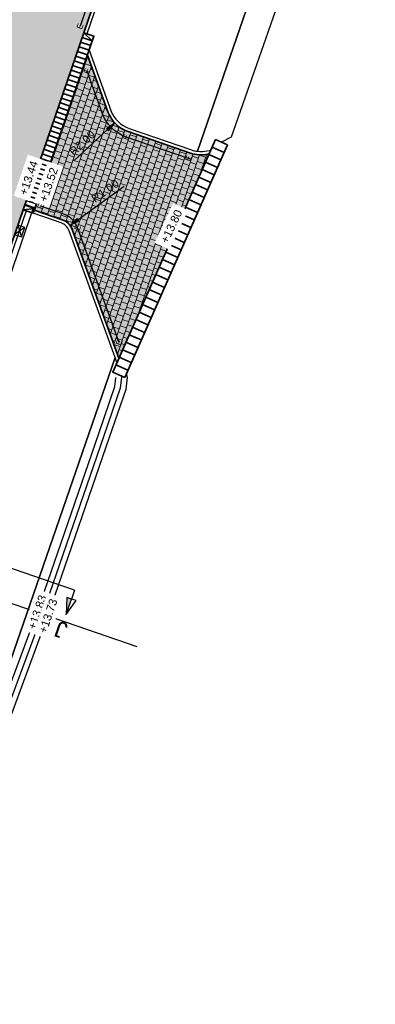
# Model space of a CAD drawing. Header units: metres. Extents: x 131295 to 132236, y 397710 to 398702.
# Tile 95 of 127: x 131641 to 131663, y 398319 to 398379. Entities that reach past the tile are written whole.
import ezdxf
from ezdxf.enums import TextEntityAlignment as Align

# ---------------------------------------------------------------- set-up
doc = ezdxf.new("R2010")
doc.units = ezdxf.units.M
doc.linetypes.add('AL-MATERIAALS', pattern=[2, 1, -1])
doc.layers.get('Defpoints').update_dxf_attribs({"color": 128})
for name, color, linetype, lineweight in [('N-D-dwarsprofiel situatie @ 0.2', 7, 'Continuous', 25), ('N-KO-inritband 650x300x200 mm', 110, 'Continuous', 35), ('N-KO-inritband 800x500x180 mm', 110, 'Continuous', 35), ('N-KO-tekst banden', 1, 'Continuous', 18), ('N-KO-trottoirband 180-200x250mm', 3, 'Continuous', 35), ('N-KO-trottoirband achterkant', 8, 'Continuous', 5), ('N-RI-trottoirkolk', 7, 'Continuous', 25), ("N-VH-arcering 'MAT' grijs 254", 254, 'Continuous', 18), ('N-VH-arcering betontegels halfsteensverband', 8, 'Continuous', 5), ('X-AL-maatvoering', 1, 'Continuous', 18), ('X-AL-materiaalscheiding', 1, 'AL-MATERIAALS', 18), ('X-AL-planhoogte', 190, 'Continuous', 25)]:
    doc.layers.add(name, color=color, linetype=linetype, lineweight=lineweight)
doc.layers.add("N-VH-arcering 'MAT' kleur 1 (heiderood)", color=7, linetype='Continuous', lineweight=18, true_color=0xd98c8c)
for name, color, linetype, plot in [('X-AL-contourlijnen', 30, 'Continuous', False), ('X-AL-hulplijn bandenlijnnummers', 30, 'Continuous', False), ('X-AL-hulplijn hoogtetekst', 190, 'Continuous', False)]:
    doc.layers.add(name, color=color, linetype=linetype, plot=plot)
doc.styles.add('CS Annotative', font='arial.ttf')
doc.dimstyles.new('CS Annotative', dxfattribs={"dimtxt": 2.5, "dimasz": 3, "dimexe": 0.18, "dimexo": 0.0625, "dimgap": 1, "dimtad": 1, "dimzin": 0, "dimdsep": 46, "dimtxsty": 'CS Annotative', "dimblk": 'CS Dimensionpijl', "dimcen": 0, "dimse1": 1, "dimse2": 1, "dimclrd": 256, "dimclre": 256, "dimclrt": 2, "dimadec": 0, "dimazin": 0, "dimtm": 1e-09, "dimtfac": 1, "dimtofl": 0, "dimtmove": 1, "dimatfit": 3, "dimfxl": 1, "dimtfillclr": 256, "dimtolj": 1, "dimtzin": 0, "dimarcsym": 0})

# ---------------------------------------------------------------- blocks, each defined once
blk = doc.blocks.new('*U68')
for p, q in [((2.626980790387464, 0.6414607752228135), (-0.5122429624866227, -1.409825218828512)), ((0.5122429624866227, 1.409825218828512), (1.602494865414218, -2.178189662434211))]:
    blk.add_line(p, q)
blk.add_lwpolyline([(0.5122429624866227, 1.409825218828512), (-0.5122429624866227, -1.409825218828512), (1.602494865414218, -2.178189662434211), (2.626980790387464, 0.6414607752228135)], close=True)
blk = doc.blocks.new('CS Dimensionpijl')
h = blk.add_hatch(color=256)
h.dxf.hatch_style = 1
h.paths.add_polyline_path([(-1, -0.1666666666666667), (0, 0), (-1, 0.1666666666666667)])
at = {"flags": 128}
blk.add_lwpolyline([(0, 0.5), (0, -0.5)], dxfattribs=at)
blk.add_lwpolyline([(-1, -0.1666666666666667), (0, 0), (-1, 0.1666666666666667)], close=True, dxfattribs=at)
blk = doc.blocks.new('*D189')
at = {"layer": 'Defpoints', "color": 0, "transparency": 16777216}
for p in [(131648.069119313, 398374.227950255), (131646.6036416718, 398372.8669303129)]:
    blk.add_point(p, dxfattribs=at)
at = {"layer": 'X-AL-maatvoering', "lineweight": -2, "transparency": 16777216}
blk.add_line((131644.1302233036, 398370.5698145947), (131646.1639983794, 398372.4586243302), dxfattribs=at)
at = {"layer": 'X-AL-maatvoering', "lineweight": -2, "transparency": 16777216, "xscale": 0.6000000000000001, "yscale": 0.6000000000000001, "zscale": 0.6000000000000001, "rotation": 42.88350684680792}
blk.add_blockref('CS Dimensionpijl', (131646.6036416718, 398372.8669303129), dxfattribs=at)
at = {"layer": 'X-AL-maatvoering', "color": 2, "transparency": 16777216, "insert": (131644.6174621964, 398371.6436725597), "char_height": 0.5, "attachment_point": 5, "rotation": 42.883506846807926, "style": 'CS Annotative'}
blk.add_mtext('\\A1;R2.00', dxfattribs=at)
blk = doc.blocks.new('*D190')
at = {"layer": 'Defpoints', "color": 0, "transparency": 16777216}
for p in [(131643.8788745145, 398366.6070910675), (131643.0685787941, 398366.0210698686)]:
    blk.add_point(p, dxfattribs=at)
at = {"layer": 'X-AL-maatvoering', "lineweight": -2, "transparency": 16777216}
blk.add_line((131647.171486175, 398368.9883701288), (131644.3650519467, 398366.9587037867), dxfattribs=at)
at = {"layer": 'X-AL-maatvoering', "lineweight": -2, "transparency": 16777216, "xscale": 0.6000000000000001, "yscale": 0.6000000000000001, "zscale": 0.6000000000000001, "rotation": 215.8751658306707}
blk.add_blockref('CS Dimensionpijl', (131643.8788745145, 398366.6070910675), dxfattribs=at)
at = {"layer": 'X-AL-maatvoering', "color": 2, "transparency": 16777216, "insert": (131646.0232471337, 398368.7198188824), "char_height": 0.5, "attachment_point": 5, "rotation": 35.87516583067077, "style": 'CS Annotative'}
blk.add_mtext('\\A1;R1.00', dxfattribs=at)
blk = doc.blocks.new('*U512')
for points in [[(-86.02322576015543, 26.60567975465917), (-84.62336512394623, 26.12508476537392), (-87.62933652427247, 21.93324935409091)], [(60.55855576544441, -23.78064105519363), (59.15906154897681, -23.29898009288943), (58.95244500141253, -28.45307145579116)]]:
    blk.add_hatch(color=256).paths.add_polyline_path(points)
for p, q in [((-87.62933652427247, 21.93324935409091), (-87.42435717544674, 27.08671102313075)), ((-87.42435717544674, 27.08671102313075), (-86.0238611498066, 26.60589789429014)), ((-87.62933652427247, 21.93324935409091), (-86.02322576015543, 26.60567975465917)), ((-84.62336512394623, 26.12508476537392), (-87.62933652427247, 21.93324935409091)), ((-86.02322576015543, 26.60567975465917), (-84.62336512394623, 26.12508476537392)), ((59.15906154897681, -23.29898009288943), (58.95244500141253, -28.45307145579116)), ((58.95244500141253, -28.45307145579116), (60.55855576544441, -23.78064105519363)), ((60.55855576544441, -23.78064105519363), (59.15906154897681, -23.29898009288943)), ((61.95932042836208, -24.26273926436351), (60.55919098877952, -23.78085967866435)), ((58.95244500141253, -28.45307145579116), (61.95932042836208, -24.26273926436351))]:
    blk.add_line(p, q)
at = {"ltscale": 10, "flags": 128}
for points in [[(-85.11200217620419, 29.25657337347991), (-86.02322576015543, 26.60567975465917)], [(61.4697793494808, -21.12974743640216), (60.55855576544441, -23.78064105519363)]]:
    blk.add_lwpolyline(points, dxfattribs=at)
blk.add_lwpolyline([(61.4697793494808, -21.12974743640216), (-85.11200217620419, 29.25657337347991)])
at = {"lineweight": 50, "style": 'CS Annotative'}
for tag, p in [('Dwp2:', (-89.25390332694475, 17.21618575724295)), ('Dwp1:', (57.32986866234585, -33.18247407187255))]:
    blk.add_attdef(tag, text='', height=4.999999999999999, rotation=161.03, dxfattribs=at).set_placement(p, align=Align.MIDDLE_CENTER)

msp = doc.modelspace()

# ---------------------------------------------------------------- hatches: boundary and pattern name
at = {"layer": "N-VH-arcering 'MAT' grijs 254"}
h = msp.add_hatch(color=256, dxfattribs=at)
h.dxf.hatch_style = 1
edge = h.paths.add_edge_path()
edge.add_line((131652.3670286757, 398370.9829602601), (131652.2994612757, 398370.968112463))
edge.add_arc((131651.87020736, 398372.9215046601), 1.999999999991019, 251.0319974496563, 282.3936426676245, ccw=False)
edge.add_line((131651.2201272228, 398371.0301041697), (131647.4190391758, 398372.3365497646))
edge.add_arc((131648.069119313, 398374.227950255), 1.999999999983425, 199.943810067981, 251.0319974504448, ccw=False)
edge.add_line((131646.1890641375, 398373.5457534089), (131644.9387452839, 398376.99148677))
edge.add_line((131644.9387452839, 398376.99148677), (131641.6939986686, 398367.5509347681))
edge.add_line((131641.6939986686, 398367.5509347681), (131643.3936188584, 398366.9667701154))
edge.add_arc((131643.068578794, 398366.0210698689), 0.9999999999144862, 19.943810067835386, 71.03199769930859, ccw=False)
edge.add_line((131644.0086063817, 398366.3621682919), (131646.8542835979, 398358.5198128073))
edge.add_line((131646.8542835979, 398358.5198128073), (131652.3670286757, 398370.9829602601))
at = {"layer": "N-VH-arcering 'MAT' kleur 1 (heiderood)"}
h = msp.add_hatch(color=256, dxfattribs=at)
h.dxf.hatch_style = 1
edge = h.paths.add_edge_path()
edge.add_line((131644.7197422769, 398378.3540535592), (131650.347183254, 398394.7270267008))
edge.add_line((131650.347183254, 398394.7270267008), (131645.6186820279, 398396.3522270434))
edge.add_line((131645.6186820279, 398396.3522270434), (131644.9526251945, 398394.4143425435))
edge.add_line((131644.9526251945, 398394.4143425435), (131639.7519840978, 398379.2831386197))
edge.add_line((131639.7519840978, 398379.2831386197), (131639.5732120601, 398378.7630034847))
edge.add_line((131639.5732120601, 398378.7630034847), (131639.5082040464, 398378.5738634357))
edge.add_line((131639.5082040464, 398378.5738634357), (131639.0206439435, 398377.1553130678))
edge.add_line((131639.0206439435, 398377.1553130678), (131638.9556359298, 398376.9661730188))
edge.add_line((131638.9556359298, 398376.9661730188), (131638.7768638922, 398376.446037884))
edge.add_line((131638.7768638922, 398376.446037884), (131632.7636226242, 398358.9505833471))
edge.add_line((131632.7636226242, 398358.9505833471), (131632.5848505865, 398358.4304482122))
edge.add_line((131632.5848505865, 398358.4304482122), (131632.5198425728, 398358.2413081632))
edge.add_line((131632.5198425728, 398358.2413081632), (131632.03228247, 398356.8227577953))
edge.add_line((131632.03228247, 398356.8227577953), (131631.9672744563, 398356.6336177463))
edge.add_line((131631.9672744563, 398356.6336177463), (131631.7885024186, 398356.1134826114))
edge.add_line((131631.7885024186, 398356.1134826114), (131626.587861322, 398340.9822786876))
edge.add_line((131626.587861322, 398340.9822786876), (131626.4090892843, 398340.4621435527))
edge.add_line((131626.4090892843, 398340.4621435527), (131626.3440812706, 398340.2730035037))
edge.add_line((131626.3440812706, 398340.2730035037), (131625.8565211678, 398338.8544531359))
edge.add_line((131625.8565211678, 398338.8544531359), (131625.7915131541, 398338.6653130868))
edge.add_line((131625.7915131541, 398338.6653130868), (131625.6127411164, 398338.145177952))
edge.add_line((131625.6127411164, 398338.145177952), (131621.2247001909, 398325.3782246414))
edge.add_line((131621.2247001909, 398325.3782246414), (131621.0459279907, 398324.8580895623))
edge.add_line((131621.0459279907, 398324.8580895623), (131620.9809199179, 398324.6689495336))
edge.add_line((131620.9809199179, 398324.6689495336), (131620.4933600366, 398323.2503990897))
edge.add_line((131620.4933600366, 398323.2503990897), (131620.4283520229, 398323.0612590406))
edge.add_line((131620.4283520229, 398323.0612590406), (131619.6539016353, 398320.8080047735))
edge.add_arc((131600.7398967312, 398327.3088061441), 19.99999999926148, 337.67096400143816, 341.03199745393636, ccw=False)
edge.add_line((131619.2402427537, 398319.7103064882), (131617.9754396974, 398316.6308440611))
edge.add_line((131617.9754396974, 398316.6308440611), (131622.6005262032, 398314.7312191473))
edge.add_line((131622.6005262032, 398314.7312191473), (131623.9210622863, 398317.9463768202))
edge.add_arc((131605.4207162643, 398325.5448764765), 19.99999999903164, 337.670963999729, 338.7005252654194)
edge.add_line((131624.0546074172, 398318.2800226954), (131624.0700453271, 398318.2740038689))
edge.add_line((131624.0700453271, 398318.2740038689), (131628.0656127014, 398329.8990600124))
edge.add_line((131628.0656127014, 398329.8990600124), (131641.0142854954, 398367.5730707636))
edge.add_line((131641.0142854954, 398367.5730707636), (131644.7197422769, 398378.3540535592))
at = {"layer": 'N-VH-arcering betontegels halfsteensverband'}
h = msp.add_hatch(dxfattribs=at)
h.set_pattern_fill('CS-TEGEL HALFSTV', color=256, scale=6.67, angle=90.01322289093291)
h.set_pattern_definition([(161.0319974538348, (26375.62930064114, 79453.50666762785), (-0.4435097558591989, -0.05915358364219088), [0.4002, -0.4002]), (251.0319974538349, (26375.62930064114, 79453.50666762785), (0.3784692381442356, -0.1300810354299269), [])])
edge = h.paths.add_edge_path()
edge.add_line((131652.3670286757, 398370.9829602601), (131652.2994612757, 398370.968112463))
edge.add_arc((131651.87020736, 398372.9215046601), 1.999999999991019, 251.0319974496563, 282.3936426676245, ccw=False)
edge.add_line((131651.2201272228, 398371.0301041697), (131647.4190391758, 398372.3365497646))
edge.add_arc((131648.069119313, 398374.227950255), 1.999999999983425, 199.943810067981, 251.0319974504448, ccw=False)
edge.add_line((131646.1890641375, 398373.5457534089), (131644.9387452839, 398376.99148677))
edge.add_line((131644.9387452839, 398376.99148677), (131641.6939986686, 398367.5509347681))
edge.add_line((131641.6939986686, 398367.5509347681), (131643.3936188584, 398366.9667701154))
edge.add_arc((131643.068578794, 398366.0210698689), 0.9999999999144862, 19.943810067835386, 71.03199769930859, ccw=False)
edge.add_line((131644.0086063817, 398366.3621682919), (131646.8542835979, 398358.5198128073))
edge.add_line((131646.8542835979, 398358.5198128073), (131652.3670286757, 398370.9829602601))

# ---------------------------------------------------------------- linework, layer by layer
at = {"layer": 'N-KO-inritband 650x300x200 mm', "flags": 128}
for points in [[(131644.7197422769, 398378.3540535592), (131641.0142854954, 398367.5730707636)], [(131645.3344474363, 398378.1427775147), (131641.6289906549, 398367.361794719)], [(131644.7197422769, 398378.3540535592), (131645.3344474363, 398378.1427775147)], [(131644.7197422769, 398378.3540535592), (131645.2369354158, 398377.8590674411)], [(131644.4272062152, 398377.5029233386), (131645.0419113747, 398377.291647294)], [(131644.5247182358, 398377.7866334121), (131645.1394233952, 398377.5753573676)], [(131644.6222302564, 398378.0703434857), (131645.2369354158, 398377.8590674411)], [(131644.2321821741, 398376.9355031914), (131644.8468873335, 398376.7242271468)], [(131644.3296941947, 398377.2192132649), (131644.9443993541, 398377.0079372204)], [(131644.037158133, 398376.3680830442), (131644.6518632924, 398376.1568069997)], [(131644.1346701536, 398376.6517931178), (131644.749375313, 398376.4405170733)], [(131643.8421340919, 398375.8006628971), (131644.4568392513, 398375.5893868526)], [(131643.9396461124, 398376.0843729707), (131644.5543512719, 398375.8730969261)], [(131643.6471100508, 398375.2332427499), (131644.2618152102, 398375.0219667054)], [(131643.7446220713, 398375.5169528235), (131644.3593272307, 398375.305676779)], [(131643.4520860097, 398374.6658226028), (131644.0667911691, 398374.4545465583)], [(131643.5495980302, 398374.9495326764), (131644.1643031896, 398374.7382566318)], [(131643.2570619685, 398374.0984024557), (131643.8717671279, 398373.8871264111)], [(131643.3545739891, 398374.3821125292), (131643.9692791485, 398374.1708364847)], [(131643.0620379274, 398373.5309823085), (131643.6767430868, 398373.319706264)], [(131643.159549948, 398373.8146923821), (131643.7742551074, 398373.6034163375)], [(131642.8670138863, 398372.9635621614), (131643.4817190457, 398372.7522861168)], [(131642.9645259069, 398373.2472722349), (131643.5792310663, 398373.0359961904)], [(131642.5744778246, 398372.1124319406), (131643.1891829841, 398371.9011558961)], [(131642.6719898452, 398372.3961420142), (131643.2866950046, 398372.1848659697)], [(131642.7695018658, 398372.6798520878), (131643.3842070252, 398372.4685760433)], [(131642.3794537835, 398371.5450117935), (131642.9941589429, 398371.333735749)], [(131642.4769658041, 398371.8287218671), (131643.0916709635, 398371.6174458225)], [(131642.1844297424, 398370.9775916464), (131642.7991349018, 398370.7663156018)], [(131642.281941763, 398371.2613017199), (131642.8966469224, 398371.0500256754)], [(131641.9894057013, 398370.4101714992), (131642.6041108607, 398370.1988954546)], [(131642.0869177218, 398370.6938815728), (131642.7016228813, 398370.4826055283)], [(131641.7943816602, 398369.8427513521), (131642.4090868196, 398369.6314753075)], [(131641.8918936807, 398370.1264614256), (131642.5065988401, 398369.9151853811)], [(131641.5993576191, 398369.2753312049), (131642.2140627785, 398369.0640551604)], [(131641.6968696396, 398369.5590412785), (131642.311574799, 398369.3477652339)], [(131641.4043335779, 398368.7079110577), (131642.0190387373, 398368.4966350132)], [(131641.5018455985, 398368.9916211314), (131642.1165507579, 398368.7803450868)], [(131641.2093095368, 398368.1404909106), (131641.8240146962, 398367.9292148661)], [(131641.3068215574, 398368.4242009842), (131641.9215267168, 398368.2129249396)], [(131641.0142854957, 398367.5730707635), (131641.7265026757, 398367.6455047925)], [(131641.0142854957, 398367.5730707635), (131641.6289906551, 398367.3617947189)], [(131641.1117975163, 398367.8567808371), (131641.7265026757, 398367.6455047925)]]:
    msp.add_lwpolyline(points, dxfattribs=at)
at = {"layer": 'N-KO-inritband 800x500x180 mm', "flags": 128}
for points in [[(131646.4800968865, 398357.6738560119), (131652.750129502, 398371.8490699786)], [(131647.2117208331, 398357.3502414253), (131653.4817534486, 398371.525455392)], [(131652.750129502, 398371.8490699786), (131653.4817534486, 398371.525455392)], [(131652.3456112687, 398370.9345400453), (131653.0772352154, 398370.6109254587)], [(131652.5478703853, 398371.3918050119), (131653.279494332, 398371.0681904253)], [(131652.1433521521, 398370.4772750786), (131652.8749760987, 398370.153660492)], [(131651.9410930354, 398370.0200101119), (131652.6727169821, 398369.6963955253)], [(131651.5365748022, 398369.1054801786), (131652.2681987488, 398368.781865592)], [(131651.7388339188, 398369.5627451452), (131652.4704578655, 398369.2391305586)], [(131651.3343156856, 398368.6482152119), (131652.0659396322, 398368.3246006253)], [(131651.1320565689, 398368.1909502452), (131651.8636805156, 398367.8673356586)], [(131650.9297974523, 398367.7336852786), (131651.661421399, 398367.410070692)], [(131650.5252792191, 398366.8191553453), (131651.2569031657, 398366.4955407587)], [(131650.7275383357, 398367.2764203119), (131651.4591622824, 398366.9528057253)], [(131650.3230201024, 398366.3618903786), (131651.0546440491, 398366.038275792)], [(131650.1207609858, 398365.9046254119), (131650.8523849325, 398365.5810108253)], [(131649.7162427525, 398364.9900954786), (131650.4478666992, 398364.666480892)], [(131649.9185018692, 398365.4473604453), (131650.6501258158, 398365.1237458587)], [(131649.5139836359, 398364.5328305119), (131650.2456075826, 398364.2092159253)], [(131649.3117245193, 398364.0755655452), (131650.0433484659, 398363.7519509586)], [(131648.907206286, 398363.1610356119), (131649.6388302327, 398362.8374210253)], [(131649.1094654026, 398363.6183005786), (131649.8410893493, 398363.294685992)], [(131648.7049471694, 398362.7037706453), (131649.436571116, 398362.3801560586)], [(131648.5026880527, 398362.2465056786), (131649.2343119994, 398361.922891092)], [(131648.0981698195, 398361.3319757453), (131648.8297937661, 398361.0083611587)], [(131648.3004289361, 398361.789240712), (131649.0320528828, 398361.4656261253)], [(131647.8959107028, 398360.8747107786), (131648.6275346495, 398360.551096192)], [(131647.6936515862, 398360.4174458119), (131648.4252755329, 398360.0938312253)], [(131647.289133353, 398359.5029158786), (131648.0207572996, 398359.179301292)], [(131647.4913924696, 398359.9601808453), (131648.2230164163, 398359.6365662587)], [(131647.0868742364, 398359.0456509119), (131647.818498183, 398358.7220363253)], [(131646.8846151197, 398358.5883859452), (131647.6162390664, 398358.2647713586)], [(131646.6823560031, 398358.1311209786), (131647.4139799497, 398357.807506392)], [(131646.4800968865, 398357.6738560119), (131647.2117208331, 398357.3502414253)]]:
    msp.add_lwpolyline(points, dxfattribs=at)
at = {"layer": 'N-KO-trottoirband 180-200x250mm'}
for points in [[(131662.5092921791, 398396.9563392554), (131657.0328229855, 398398.826517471, 0.4136344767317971), (131650.6884753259, 398395.7200119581), (131644.7197422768, 398378.3540535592)], [(131652.3670286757, 398370.9829602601), (131652.2994612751, 398370.9681124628, -0.1377015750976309), (131651.2201272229, 398371.0301041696), (131647.4190391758, 398372.3365497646, -0.2266814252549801), (131646.1890641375, 398373.5457534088), (131644.9387452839, 398376.99148677)], [(131646.8542835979, 398358.5198128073), (131644.0086063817, 398366.3621682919, 0.2266814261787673), (131643.3936188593, 398366.9667701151), (131641.6939986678, 398367.5509347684)]]:
    msp.add_lwpolyline(points, format="xyb", dxfattribs=at)
msp.add_lwpolyline([(131641.0142854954, 398367.5730707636), (131628.0656127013, 398329.8990600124)], dxfattribs=at)
at = {"layer": 'N-KO-trottoirband achterkant'}
for points in [[(131662.5092921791, 398396.9563392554), (131662.4446583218, 398396.7670710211), (131656.9681891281, 398398.6372492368, 0.413634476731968), (131650.877615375, 398395.6550039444), (131644.9088823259, 398378.2890455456), (131644.7197422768, 398378.3540535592)], [(131652.4673577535, 398371.2097830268, -0.0004990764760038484), (131652.4638489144, 398371.2090082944), (131652.2565358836, 398371.1634516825, -0.1377015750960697), (131651.2851352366, 398371.2192442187), (131647.4840471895, 398372.5256898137, -0.2266814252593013), (131646.377069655, 398373.6139730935), (131645.0422408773, 398377.292605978), (131644.9387452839, 398376.99148677)], [(131646.8542835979, 398358.5198128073), (131646.7374051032, 398358.2555753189), (131643.8206008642, 398366.2939486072, 0.2266814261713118), (131643.3286108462, 398366.7776300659), (131641.6289906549, 398367.3617947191), (131641.6939986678, 398367.5509347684)]]:
    msp.add_lwpolyline(points, format="xyb", dxfattribs=at)
at = {"layer": 'N-KO-trottoirband achterkant', "flags": 128}
msp.add_lwpolyline([(131652.4638489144, 398371.2090082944), (131652.3670286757, 398370.9829602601)], dxfattribs=at)
at = {"layer": 'N-KO-trottoirband achterkant'}
msp.add_lwpolyline([(131641.0142854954, 398367.5730707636), (131641.2034255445, 398367.5080627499), (131628.2547527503, 398329.8340519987), (131628.0656127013, 398329.8990600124)], dxfattribs=at)
at = {"layer": 'X-AL-contourlijnen', "flags": 128}
for points in [[(131659.6057938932, 398394.1860079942), (131651.549131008, 398396.9373053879, 0.07582359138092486), (131650.877615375, 398395.6550039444), (131644.9088823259, 398378.2890455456), (131645.3344474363, 398378.1427775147), (131645.0422408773, 398377.292605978), (131646.377069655, 398373.6139730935, 0.2266814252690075), (131647.4840471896, 398372.5256898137), (131651.2851352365, 398371.2192442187, 0.05313986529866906), (131651.6570587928, 398371.1341693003)], [(131658.9830616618, 398387.0016006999), (131661.3588095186, 398393.5873646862), (131659.6057938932, 398394.1860079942), (131651.6570587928, 398371.1341693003, 0.0839474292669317), (131652.2565358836, 398371.1634516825), (131652.4638489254, 398371.2090082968, 0.0004990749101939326), (131652.4673577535, 398371.2097830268), (131652.750129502, 398371.8490699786), (131653.1008881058, 398371.6939211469), (131653.7397989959, 398372.0231027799), (131655.4251992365, 398376.8366275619)], [(131652.3670286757, 398370.9829602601), (131652.2994612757, 398370.968112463, -0.1377015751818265), (131651.2201272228, 398371.0301041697), (131647.4190391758, 398372.3365497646, -0.2266814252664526), (131646.1890641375, 398373.5457534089), (131644.9387452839, 398376.99148677), (131641.6939986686, 398367.5509347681), (131643.3936188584, 398366.9667701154, -0.2266814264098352), (131644.0086063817, 398366.3621682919), (131646.8542835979, 398358.5198128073)], [(131646.623322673, 398358.56997323), (131643.8206008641, 398366.2939486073, 0.2266814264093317), (131643.3286108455, 398366.7776300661), (131641.6289906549, 398367.3617947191), (131641.2034255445, 398367.5080627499), (131628.2547527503, 398329.8340519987), (131628.6803178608, 398329.6877839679), (131630.7620878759, 398328.9722732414, 0.2180405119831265), (131631.4249358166, 398329.0376465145), (131637.7191070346, 398332.705817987), (131637.9959510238, 398333.7322775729), (131638.0364906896, 398333.7213437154)]]:
    msp.add_lwpolyline(points, format="xyb", close=True, dxfattribs=at)
msp.add_lwpolyline([(131624.0700453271, 398318.2740038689), (131628.0656127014, 398329.8990600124), (131641.0142854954, 398367.5730707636), (131644.7197422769, 398378.3540535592), (131650.347183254, 398394.7270267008)], dxfattribs=at)
msp.add_lwpolyline([(131645.9585233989, 398353.8195265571), (131646.954252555, 398356.7247192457), (131647.0311457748, 398357.3535615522), (131647.0083580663, 398357.44019359), (131646.4800968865, 398357.6738560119), (131646.7374051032, 398358.2555753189), (131646.623322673, 398358.56997323), (131638.0364906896, 398333.7213437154), (131638.638178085, 398333.5590640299), (131638.8801653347, 398334.0345316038), (131642.2216166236, 398342.9766774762)], close=True, dxfattribs=at)
at = {"layer": 'X-AL-hulplijn bandenlijnnummers'}
for points in [[(131662.3384990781, 398397.3845094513), (131657.1459322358, 398399.1577368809, 0.4136344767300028), (131650.3574802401, 398395.8337759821), (131644.4862592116, 398378.7515276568)], [(131651.2549693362, 398370.6534697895, -0.01654245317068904), (131651.1063631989, 398370.6991090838), (131647.3052751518, 398372.0055546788, -0.2266814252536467), (131645.8600544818, 398373.4263689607), (131644.916724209, 398376.0260774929)], [(131646.8763046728, 398359.4852220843), (131644.3376160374, 398366.48155274, 0.2266814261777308), (131643.5073828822, 398367.2977652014), (131642.0914727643, 398367.7844178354)]]:
    msp.add_lwpolyline(points, format="xyb", dxfattribs=at)
at = {"layer": 'X-AL-hulplijn hoogtetekst'}
msp.add_lwpolyline([(131641.1280495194, 398367.9040658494), (131641.6481846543, 398367.7252938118), (131628.4719838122, 398329.3892928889), (131627.9518486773, 398329.5680649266)], dxfattribs=at)
at = {"layer": 'X-AL-hulplijn hoogtetekst', "flags": 128}
for points in [[(131638.3262527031, 398333.7178171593), (131638.5592472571, 398334.1756154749), (131641.8921835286, 398343.0949740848), (131645.627527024, 398353.9332872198), (131646.6112852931, 398356.8035530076), (131646.6755879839, 398357.3294284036), (131646.6698721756, 398357.3511581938)], [(131638.950103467, 398333.4003109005), (131639.2010834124, 398333.8934477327), (131642.5510497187, 398342.8583808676), (131646.2895197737, 398353.7057658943), (131647.2972198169, 398356.6458854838), (131647.3867035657, 398357.3776947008), (131647.346843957, 398357.5292289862)], [(131612.7755761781, 398353.050182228), (131647.9451928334, 398340.9622773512)]]:
    msp.add_lwpolyline(points, dxfattribs=at)
at = {"layer": 'X-AL-materiaalscheiding', "flags": 128}
for points in [[(131659.6057938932, 398394.1860079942), (131651.6570587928, 398371.1341693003)], [(131653.1008881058, 398371.6939211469), (131653.7397989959, 398372.0231027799), (131655.4251992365, 398376.8366275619), (131658.9830616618, 398387.0016006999), (131661.3588095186, 398393.5873646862)], [(131638.0364906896, 398333.7213437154), (131646.623322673, 398358.56997323)], [(131638.638178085, 398333.5590640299), (131638.8801653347, 398334.0345316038), (131642.2216166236, 398342.9766774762), (131645.9585233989, 398353.8195265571), (131646.954252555, 398356.7247192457), (131647.0311457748, 398357.3535615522), (131647.0083580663, 398357.44019359)]]:
    msp.add_lwpolyline(points, dxfattribs=at)

# ---------------------------------------------------------------- block references
at = {"layer": 'N-D-dwarsprofiel situatie @ 0.2', "xscale": 0.2, "yscale": 0.2, "zscale": 0.2}
msp.add_blockref('*U512', (131631.8524682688, 398348.6082310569), dxfattribs=at).add_auto_attribs({'Dwp1:': 'J', 'Dwp2:': 'J'})
at = {"layer": 'N-RI-trottoirkolk', "xscale": 0.2, "yscale": 0.2, "zscale": 0.2, "rotation": 1}
msp.add_blockref('*U68', (131640.5917334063, 398366.3436604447), dxfattribs=at)

# ---------------------------------------------------------------- texts
at = {"layer": 'N-KO-tekst banden', "style": 'CS Annotative'}
for p in [(131644.4862592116, 398378.7515276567), (131644.9167242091, 398376.0260774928), (131647.3052751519, 398372.0055546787), (131651.106363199, 398370.6991090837), (131642.0914727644, 398367.7844178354), (131644.3376160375, 398366.4815527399), (131646.8763046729, 398359.4852220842)]:
    msp.add_text('E', height=0.3599999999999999, rotation=71.0187745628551, dxfattribs=at).set_placement(p, align=Align.MIDDLE)

# ---------------------------------------------------------------- dimensions: what is measured, and where the dimension line sits
at = {"layer": 'X-AL-maatvoering'}
dim = msp.add_radius_dim(center=(131648.069119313, 398374.227950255), mpoint=(131646.6036416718, 398372.8669303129), dimstyle='CS Annotative', dxfattribs=at)
dim.commit()
dim.dimension.update_dxf_attribs({"geometry": '*D189', "text_midpoint": (131644.9272891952, 398371.3100664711)})
dim = msp.add_radius_dim(center=(131643.0685787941, 398366.0210698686), mpoint=(131643.8788745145, 398366.6070910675), dimstyle='CS Annotative', dxfattribs=at)
dim.commit()
dim.dimension.update_dxf_attribs({"geometry": '*D190', "text_midpoint": (131646.2900546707, 398368.3509021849), "dimtype": 164})

# ---------------------------------------------------------------- next in the draw order: texts
at = {"layer": 'X-AL-planhoogte', "attachment_point": 5, "style": 'CS Annotative', "bg_fill": 2}
for s, insert, char_height, rotation in [('+13.44', (131641.3493763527, 398369.5128719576), 0.5, 71.01506341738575), ('+13.80', (131650.0614178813, 398366.5538163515), 0.4999999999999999, 64.68244669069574), ('+13.83', (131641.8748782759, 398343.0486630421), 0.5, 71.03199745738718)]:
    msp.add_mtext(s, dxfattribs=dict(at, insert=insert, char_height=char_height, rotation=rotation))

# ---------------------------------------------------------------- next in the draw order: texts
at = {"layer": 'X-AL-planhoogte', "char_height": 0.5, "attachment_point": 5, "style": 'CS Annotative', "bg_fill": 2}
for s, insert, rotation in [('+13.52', (131642.5675036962, 398369.101569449), 71.01506341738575), ('+13.73', (131642.5371019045, 398342.8210547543), 71.03199745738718)]:
    msp.add_mtext(s, dxfattribs=dict(at, insert=insert, rotation=rotation))

doc.saveas('drawing.dxf')
